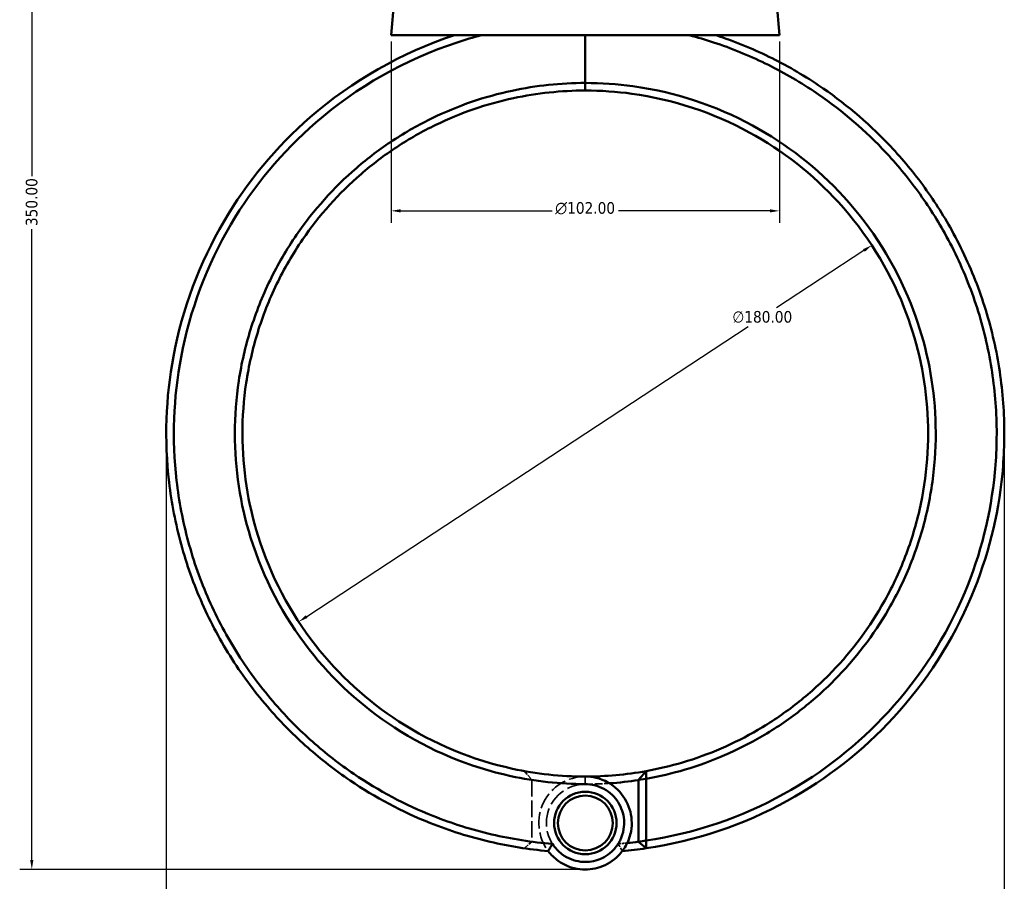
# Model space of a CAD drawing. Header units: millimetres. Extents: x 0 to 893, y 0 to 988.
# Tile 3 of 20: x 266 to 525, y 209 to 435. Entities that reach past the tile are written whole.
import ezdxf

# ---------------------------------------------------------------- set-up
doc = ezdxf.new("R2010")
doc.units = ezdxf.units.MM
doc.linetypes.add('DASHED', pattern=[0.2067, 0.1654, -0.0413])
for name, color, linetype, lineweight in [('Dimension (ANSI)', 7, 'Continuous', 25), ('Hidden (ANSI)', 7, 'DASHED', 35), ('Hidden Narrow (ANSI)', 7, 'DASHED', 25), ('Visible (ANSI)', 7, 'Continuous', 50), ('Visible Narrow (ANSI)', 7, 'Continuous', 35)]:
    doc.layers.add(name, color=color, linetype=linetype, lineweight=lineweight)
doc.styles.add('Note Text (ANSI)', font='tahoma.ttf')
doc.dimstyles.new('Default - mm (ANSI)', dxfattribs={"dimtxt": 3.048, "dimasz": 2.5, "dimexe": 3.175, "dimexo": 1.6002, "dimgap": 0.8, "dimtad": 0, "dimtoh": 1, "dimrnd": 1e-08, "dimzin": 4, "dimdsep": 46, "dimtxsty": 'Note Text (ANSI)', "dimcen": 0.09, "dimdle": 10, "dimclrd": 256, "dimclre": 256, "dimclrt": 256, "dimadec": 1, "dimazin": 1, "dimtfac": 1, "dimtofl": 0, "dimtmove": 0, "dimatfit": 3, "dimfxl": 1, "dimtolj": 1, "dimtzin": 4, "dimlwd": -1, "dimlwe": -1, "dimarcsym": 0})

# ---------------------------------------------------------------- blocks, each defined once
blk = doc.blocks.new('*D6')
at = {"layer": 'Defpoints', "color": 0, "transparency": 16777216}
for p in [(489.81, 375.86), (339.35, 277.06)]:
    blk.add_point(p, dxfattribs=at)
at = {"layer": 'Dimension (ANSI)', "transparency": 16777216}
for p, q in [((487.72, 374.49), (464.75, 359.41)), ((341.44, 278.43), (457.31, 354.52))]:
    blk.add_line(p, q, dxfattribs=at)
for points in [[(487.49, 374.84), (487.95, 374.14), (489.81, 375.86)], [(341.21, 278.78), (341.67, 278.08), (339.35, 277.06)]]:
    blk.add_solid(points, dxfattribs=at)
at = {"layer": 'Dimension (ANSI)', "transparency": 16777216, "insert": (453.19, 358.61), "char_height": 3.048, "attachment_point": 1, "style": 'Note Text (ANSI)'}
blk.add_mtext('\\A1;∅180.00', dxfattribs=at)
blk = doc.blocks.new('*D7')
at = {"layer": 'Defpoints', "color": 0, "transparency": 16777216}
for p in [(304.58, 326.46), (524.58, 326.46), (524.58, 189.58)]:
    blk.add_point(p, dxfattribs=at)
at = {"layer": 'Dimension (ANSI)', "transparency": 16777216}
for p, q in [((304.58, 324.86), (304.58, 186.4)), ((524.58, 324.86), (524.58, 186.4)), ((307.08, 189.58), (407.62, 189.58)), ((522.08, 189.58), (421.54, 189.58))]:
    blk.add_line(p, q, dxfattribs=at)
for points in [[(307.08, 189.99), (307.08, 189.16), (304.58, 189.58)], [(522.08, 189.99), (522.08, 189.16), (524.58, 189.58)]]:
    blk.add_solid(points, dxfattribs=at)
at = {"layer": 'Dimension (ANSI)', "transparency": 16777216, "insert": (408.42, 191.16), "char_height": 3.048, "attachment_point": 1, "style": 'Note Text (ANSI)'}
blk.add_mtext('\\A1;220.00', dxfattribs=at)
blk = doc.blocks.new('*D8')
at = {"layer": 'Defpoints', "color": 0, "transparency": 16777216}
for p in [(269.28, 562.06), (399.28, 562.06), (414.58, 212.06)]:
    blk.add_point(p, dxfattribs=at)
at = {"layer": 'Dimension (ANSI)', "transparency": 16777216}
for p, q in [((397.68, 562.06), (266.1, 562.06)), ((269.28, 559.56), (269.28, 394.03)), ((269.28, 214.56), (269.28, 380.09)), ((412.98, 212.06), (266.1, 212.06))]:
    blk.add_line(p, q, dxfattribs=at)
for points in [[(268.86, 559.56), (269.7, 559.56), (269.28, 562.06)], [(268.86, 214.56), (269.7, 214.56), (269.28, 212.06)]]:
    blk.add_solid(points, dxfattribs=at)
at = {"layer": 'Dimension (ANSI)', "transparency": 16777216, "insert": (267.69, 380.89), "char_height": 3.048, "attachment_point": 1, "rotation": 90, "style": 'Note Text (ANSI)'}
blk.add_mtext('\\A1;350.00', dxfattribs=at)
blk = doc.blocks.new('*D11')
at = {"layer": 'Defpoints', "color": 0, "transparency": 16777216}
for p in [(363.58, 430.96), (465.58, 430.96), (363.58, 384.89)]:
    blk.add_point(p, dxfattribs=at)
at = {"layer": 'Dimension (ANSI)', "transparency": 16777216}
for p, q in [((363.58, 429.36), (363.58, 381.72)), ((465.58, 429.36), (465.58, 381.72)), ((366.08, 384.89), (405.86, 384.89)), ((463.08, 384.89), (423.3, 384.89))]:
    blk.add_line(p, q, dxfattribs=at)
for points in [[(366.08, 385.31), (366.08, 384.48), (363.58, 384.89)], [(463.08, 385.31), (463.08, 384.48), (465.58, 384.89)]]:
    blk.add_solid(points, dxfattribs=at)
at = {"layer": 'Dimension (ANSI)', "transparency": 16777216, "insert": (406.66, 387.19), "char_height": 3.048, "attachment_point": 1, "style": 'Note Text (ANSI)'}
blk.add_mtext('\\A1;{\\fAIGDT|b0|i0;\\H3.0480;\\ln}\\fTahoma|b0|i0;\\H3.0480;102.00', dxfattribs=at)

msp = doc.modelspace()

# ---------------------------------------------------------------- linework, layer by layer
at = {"layer": 'Hidden (ANSI)', "ltscale": 6.929874}
msp.add_line((398.607, 237.889), (400.579, 235.556), dxfattribs=at)
at = {"layer": 'Hidden (ANSI)', "ltscale": 26.060644}
msp.add_line((400.579, 235.532), (400.579, 219.372), dxfattribs=at)
at = {"layer": 'Hidden (ANSI)', "ltscale": 6.272046}
msp.add_line((400.579, 219.355), (398.598, 217.628), dxfattribs=at)
at = {"layer": 'Hidden (ANSI)', "ltscale": 33.997589}
msp.add_arc((414.579, 326.461), 92, 261.24707, 270, dxfattribs=at)
at = {"layer": 'Hidden (ANSI)', "ltscale": 26.198729}
msp.add_arc((414.579, 224.261), 12.2, 90, 217.16087, dxfattribs=at)
at = {"layer": 'Hidden (ANSI)', "ltscale": 29.241877}
for start, end in [(90, 327.66555), (212.33445, 90)]:
    msp.add_arc((414.579, 224.261), 10.2, start, end, dxfattribs=at)
at = {"layer": 'Hidden (ANSI)', "ltscale": 12.098066}
msp.add_arc((414.579, 326.461), 92, 270, 273.95575, dxfattribs=at)
at = {"layer": 'Hidden (ANSI)', "ltscale": 10.30801}
msp.add_arc((414.579, 326.461), 108, 262.55181, 265.42293, dxfattribs=at)
at = {"layer": 'Hidden (ANSI)', "ltscale": 4.591596}
msp.add_arc((414.579, 326.461), 108, 274.57707, 275.85599, dxfattribs=at)
at = {"layer": 'Hidden (ANSI)', "ltscale": 0.064441}
msp.add_rational_spline([(400.579, 235.532), (400.579, 235.544), (400.579, 235.556)], [1.07597981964, 1.07597643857, 1.07597303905], degree=2, dxfattribs=at)
at = {"layer": 'Hidden (ANSI)', "ltscale": 0.044709}
msp.add_rational_spline([(400.579, 219.355), (400.579, 219.364), (400.579, 219.372)], [1.08681766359, 1.08683652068, 1.0868553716], degree=2, dxfattribs=at)
at = {"layer": 'Hidden (ANSI)', "ltscale": 5.676776}
for points in [[(404.857, 216.891), (405.21, 217.531), (405.579, 218.173), (405.961, 218.805)], [(423.198, 218.805), (423.579, 218.173), (423.948, 217.531), (424.302, 216.891)]]:
    msp.add_open_spline(points, degree=3, dxfattribs=at)
at = {"layer": 'Hidden Narrow (ANSI)', "ltscale": 0.024203}
msp.add_line((414.579, 234.461), (414.579, 234.47), dxfattribs=at)
at = {"layer": 'Visible (ANSI)'}
for p, q in [((364.374, 440.048), (363.579, 430.961)), ((464.784, 440.048), (465.579, 430.961)), ((363.579, 430.961), (465.579, 430.961)), ((414.579, 430.961), (414.579, 418.451)), ((414.579, 418.451), (414.579, 430.961)), ((414.579, 416.461), (414.579, 418.451)), ((414.579, 418.451), (414.579, 416.461)), ((428.579, 235.556), (430.551, 237.889)), ((430.579, 235.873), (428.579, 235.556)), ((428.579, 235.556), (428.579, 219.355)), ((430.579, 219.643), (430.579, 235.873)), ((428.579, 219.355), (430.579, 219.643)), ((430.561, 217.628), (428.579, 219.355))]:
    msp.add_line(p, q, dxfattribs=at)
for radius in [8.2, 7.2]:
    msp.add_circle((414.579, 224.261), radius, dxfattribs=at)
for radius, start, end in [(90, 270, 280.22228), (92, 273.95575, 278.75293), (110, 275.07089, 278.35378), (108, 275.85599, 277.44819)]:
    msp.add_arc((414.579, 326.461), radius, start, end, dxfattribs=at)
for points, knots in [([(380.232, 430.961), (366.355, 426.4), (353.407, 419.041), (333.432, 401.668), (325.751, 392.418), (313.309, 371.244), (308.795, 359.181), (304.424, 335.843), (304.04, 324.67), (305.323, 313.693), (305.964, 308.204), (307.02, 302.765), (309.935, 292.108), (311.795, 286.89), (316.275, 276.794), (318.896, 271.915), (324.839, 262.608), (328.162, 258.179), (334.887, 250.493), (338.203, 247.16), (345.232, 240.945), (348.946, 238.062), (359.427, 230.952), (366.514, 227.197), (379.014, 222.225), (384.257, 220.581), (394.615, 218.165), (399.72, 217.347), (404.857, 216.891)], [0.3169911, 0.3169911, 0.3169911, 0.3169911, 0.7146722, 0.7146722, 1.03798, 1.03798, 1.3838528, 1.3838528, 1.6853247, 1.6853247, 1.6853247, 1.8360607, 1.8360607, 1.9867966, 1.9867966, 2.1375326, 2.1375326, 2.2882686, 2.2882686, 2.4163941, 2.4163941, 2.5445197, 2.5445197, 2.7623332, 2.7623332, 2.9120311, 2.9120311, 3.0529272, 3.0529272, 3.0529272, 3.0529272]), ([(405.964, 218.795), (400.592, 219.225), (395.253, 220.058), (384.759, 222.51), (379.603, 224.13), (367.314, 229.028), (360.347, 232.727), (350.048, 239.729), (346.4, 242.567), (339.496, 248.686), (336.241, 251.967), (329.64, 259.531), (326.38, 263.89), (320.553, 273.047), (317.985, 277.846), (313.599, 287.774), (311.78, 292.904), (308.934, 303.38), (307.907, 308.725), (307.287, 314.117), (306.046, 324.9), (306.444, 335.871), (310.776, 358.774), (315.227, 370.603), (327.465, 391.356), (335.012, 400.417), (354.617, 417.428), (367.315, 424.628), (380.917, 429.09), (383.015, 429.779), (385.134, 430.403), (387.27, 430.961)], [-3.0617291, -3.0617291, -3.0617291, -3.0617291, -2.9120311, -2.9120311, -2.7623332, -2.7623332, -2.5445197, -2.5445197, -2.4163941, -2.4163941, -2.2882686, -2.2882686, -2.1375326, -2.1375326, -1.9867966, -1.9867966, -1.8360607, -1.8360607, -1.6853247, -1.6853247, -1.6853247, -1.3838528, -1.3838528, -1.03798, -1.03798, -0.7146722, -0.7146722, -0.3169911, -0.3169911, -0.3169911, -0.2556583, -0.2556583, -0.2556583, -0.2556583]), ([(430.561, 217.628), (443.523, 219.531), (456.14, 223.775), (478.016, 235.815), (487.477, 243.233), (504.101, 261.295), (511.058, 272.122), (520.259, 293.997), (522.996, 304.831), (524.064, 315.832), (524.598, 321.332), (524.717, 326.873), (524.121, 337.913), (523.406, 343.411), (521.158, 354.238), (519.625, 359.568), (515.774, 369.937), (513.457, 374.977), (508.493, 383.927), (505.948, 387.893), (500.371, 395.468), (497.338, 399.076), (488.562, 408.257), (482.402, 413.433), (471.608, 420.656), (467.272, 423.148), (458.302, 427.521), (453.667, 429.403), (448.927, 430.961)], [0.1460669, 0.1460669, 0.1460669, 0.1460669, 0.5040431, 0.5040431, 0.8281609, 0.8281609, 1.1743413, 1.1743413, 1.4758255, 1.4758255, 1.4758255, 1.6265676, 1.6265676, 1.7773097, 1.7773097, 1.9280518, 1.9280518, 2.0787939, 2.0787939, 2.2069247, 2.2069247, 2.3350555, 2.3350555, 2.5528778, 2.5528778, 2.6887397, 2.6887397, 2.8246015, 2.8246015, 2.8246015, 2.8246015]), ([(441.888, 430.961), (444.024, 430.403), (446.143, 429.779), (448.241, 429.09), (452.888, 427.566), (457.431, 425.725), (466.227, 421.446), (470.479, 419.006), (481.068, 411.936), (487.114, 406.869), (495.733, 397.878), (498.711, 394.343), (504.192, 386.921), (506.695, 383.034), (511.579, 374.262), (513.861, 369.32), (517.657, 359.151), (519.171, 353.922), (521.397, 343.298), (522.109, 337.901), (522.714, 327.063), (522.607, 321.621), (522.092, 316.218), (521.063, 305.411), (518.393, 294.762), (509.388, 273.252), (502.566, 262.599), (486.247, 244.821), (476.953, 237.516), (455.535, 225.703), (443.229, 221.538), (430.579, 219.643)], [-2.8859344, -2.8859344, -2.8859344, -2.8859344, -2.8246015, -2.8246015, -2.8246015, -2.6887397, -2.6887397, -2.5528778, -2.5528778, -2.3350555, -2.3350555, -2.2069247, -2.2069247, -2.0787939, -2.0787939, -1.9280518, -1.9280518, -1.7773097, -1.7773097, -1.6265676, -1.6265676, -1.4758255, -1.4758255, -1.4758255, -1.1743413, -1.1743413, -0.8281609, -0.8281609, -0.5040431, -0.5040431, -0.1487092, -0.1487092, -0.1487092, -0.1487092]), ([(414.579, 418.451), (408.129, 418.451), (401.678, 417.77), (388.172, 414.887), (381.159, 412.482), (370.927, 407.535), (367.435, 405.557), (360.74, 401.161), (357.536, 398.745), (348.55, 390.998), (343.26, 385.1), (336.181, 374.82), (333.847, 370.815), (329.807, 362.5), (328.101, 358.19), (325.356, 349.362), (324.317, 344.845), (322.928, 335.705), (322.579, 331.083), (322.579, 326.461), (322.579, 317.217), (323.983, 307.973), (330.024, 288.55), (335.256, 278.56), (348.352, 261.804), (355.954, 254.841), (373.784, 243.267), (384.185, 238.931), (401.44, 235.177), (408.009, 234.471), (414.579, 234.471)], [-3.1415927, -3.1415927, -3.1415927, -3.1415927, -2.9312711, -2.9312711, -2.6912755, -2.6912755, -2.5606895, -2.5606895, -2.4301036, -2.4301036, -2.1738189, -2.1738189, -2.0230633, -2.0230633, -1.8723076, -1.8723076, -1.721552, -1.721552, -1.5707963, -1.5707963, -1.5707963, -1.269285, -1.269285, -0.9073789, -0.9073789, -0.5757643, -0.5757643, -0.2142133, -0.2142133, 0, 0, 0, 0]), ([(414.579, 236.461), (408.167, 236.461), (401.755, 237.149), (384.912, 240.805), (374.756, 245.028), (357.333, 256.308), (349.898, 263.097), (337.074, 279.444), (331.94, 289.198), (325.993, 308.178), (324.6, 317.216), (324.579, 326.261), (324.569, 330.784), (324.901, 335.308), (326.24, 344.256), (327.248, 348.681), (329.917, 357.329), (331.579, 361.554), (335.52, 369.705), (337.798, 373.633), (344.714, 383.715), (349.888, 389.503), (358.682, 397.107), (361.819, 399.48), (368.375, 403.795), (371.795, 405.739), (381.82, 410.597), (388.693, 412.959), (401.932, 415.792), (408.255, 416.461), (414.579, 416.461)], [0, 0, 0, 0, 0.2142133, 0.2142133, 0.5757643, 0.5757643, 0.9073789, 0.9073789, 1.269285, 1.269285, 1.5707963, 1.5707963, 1.5707963, 1.721552, 1.721552, 1.8723076, 1.8723076, 2.0230633, 2.0230633, 2.1738189, 2.1738189, 2.4301036, 2.4301036, 2.5606895, 2.5606895, 2.6912755, 2.6912755, 2.9312711, 2.9312711, 3.1415927, 3.1415927, 3.1415927, 3.1415927]), ([(430.579, 235.873), (434.016, 236.48), (437.417, 237.282), (447.819, 240.37), (454.622, 243.315), (464.437, 249.047), (467.764, 251.293), (474.096, 256.199), (477.102, 258.859), (485.453, 267.284), (490.265, 273.576), (496.516, 284.375), (498.53, 288.549), (501.907, 297.152), (503.271, 301.581), (505.318, 310.594), (506.001, 315.178), (506.672, 324.396), (506.659, 329.03), (506.299, 333.637), (505.578, 342.851), (503.458, 351.954), (495.923, 370.845), (489.928, 380.397), (475.568, 396.079), (467.449, 402.427), (448.775, 412.577), (438.069, 416.09), (422.942, 418.165), (418.761, 418.451), (414.579, 418.451)], [-2.9668095, -2.9668095, -2.9668095, -2.9668095, -2.8530315, -2.8530315, -2.6130273, -2.6130273, -2.4824181, -2.4824181, -2.3518089, -2.3518089, -2.0955838, -2.0955838, -1.9448632, -1.9448632, -1.7941426, -1.7941426, -1.643422, -1.643422, -1.4927014, -1.4927014, -1.4927014, -1.1912602, -1.1912602, -0.8293785, -0.8293785, -0.49784, -0.49784, -0.1363374, -0.1363374, 0, 0, 0, 0]), ([(414.579, 416.461), (418.678, 416.461), (422.778, 416.18), (437.606, 414.141), (448.099, 410.69), (466.392, 400.722), (474.34, 394.489), (488.385, 379.101), (494.239, 369.733), (501.579, 351.219), (503.635, 342.302), (504.32, 333.283), (504.663, 328.774), (504.665, 324.24), (503.989, 315.223), (503.311, 310.741), (501.29, 301.931), (499.947, 297.603), (496.628, 289.199), (494.651, 285.123), (488.521, 274.581), (483.809, 268.442), (475.638, 260.226), (472.699, 257.632), (466.509, 252.849), (463.258, 250.66), (453.669, 245.075), (447.025, 242.206), (436.986, 239.233), (433.784, 238.472), (430.551, 237.889)], [0, 0, 0, 0, 0.1363374, 0.1363374, 0.49784, 0.49784, 0.8293785, 0.8293785, 1.1912602, 1.1912602, 1.4927014, 1.4927014, 1.4927014, 1.643422, 1.643422, 1.7941426, 1.7941426, 1.9448632, 1.9448632, 2.0955838, 2.0955838, 2.3518089, 2.3518089, 2.4824181, 2.4824181, 2.6130273, 2.6130273, 2.8530315, 2.8530315, 2.962783, 2.962783, 2.962783, 2.962783]), ([(430.579, 235.873), (430.574, 236.209), (430.57, 236.545), (430.56, 237.217), (430.556, 237.553), (430.551, 237.889)], [-0.29867334, -0.29867334, -0.29867334, -0.29867334, -0.14934969, -0.14934969, 0, 0, 0, 0]), ([(404.857, 216.891), (405.587, 215.928), (406.459, 215.076), (409.121, 213.154), (411.116, 212.381), (414.941, 211.937), (416.752, 212.125), (420.269, 213.298), (421.951, 214.349), (424.15, 216.599), (424.868, 217.593), (425.424, 218.673), (425.981, 219.753), (426.376, 220.919), (426.933, 224.043), (426.806, 226.056), (425.616, 229.825), (424.547, 231.574), (421.557, 234.505), (419.568, 235.609), (416.498, 236.347), (415.539, 236.461), (414.579, 236.461)], [-4.0770273, -4.0770273, -4.0770273, -4.0770273, -3.776865, -3.776865, -3.2589381, -3.2589381, -2.8142822, -2.8142822, -2.3328191, -2.3328191, -2.0319047, -2.0319047, -2.0319047, -1.7309903, -1.7309903, -1.2495272, -1.2495272, -0.7641814, -0.7641814, -0.2321496, -0.2321496, 0, 0, 0, 0]), ([(414.579, 234.471), (415.368, 234.471), (416.156, 234.379), (418.683, 233.782), (420.327, 232.888), (422.825, 230.493), (423.734, 229.056), (424.774, 225.932), (424.91, 224.25), (424.485, 221.619), (424.168, 220.632), (423.712, 219.714), (423.256, 218.797), (422.662, 217.949), (420.824, 216.023), (419.405, 215.118), (416.425, 214.106), (414.886, 213.944), (411.639, 214.327), (409.948, 214.995), (407.515, 216.789), (406.64, 217.728), (405.964, 218.795)], [0, 0, 0, 0, 0.2321496, 0.2321496, 0.7641814, 0.7641814, 1.2495272, 1.2495272, 1.7309903, 1.7309903, 2.0319047, 2.0319047, 2.0319047, 2.3328191, 2.3328191, 2.8142822, 2.8142822, 3.2589381, 3.2589381, 3.776865, 3.776865, 4.1479233, 4.1479233, 4.1479233, 4.1479233]), ([(405.964, 218.795), (405.774, 218.48), (405.587, 218.163), (405.222, 217.528), (405.042, 217.21), (404.865, 216.891)], [-0.28448272, -0.28448272, -0.28448272, -0.28448272, -0.14221956, -0.14221956, 0, 0, 0, 0]), ([(430.561, 217.628), (430.564, 217.964), (430.567, 218.299), (430.573, 218.971), (430.576, 219.307), (430.579, 219.643)], [-0.27002045, -0.27002045, -0.27002045, -0.27002045, -0.1350169, -0.1350169, 0, 0, 0, 0])]:
    msp.add_open_spline(points, degree=3, knots=knots, dxfattribs=at)
msp.add_open_spline([(404.865, 216.891), (404.862, 216.891), (404.859, 216.891), (404.857, 216.891)], degree=3, dxfattribs=at)
at = {"layer": 'Visible Narrow (ANSI)'}
msp.add_line((414.579, 234.57), (414.579, 236.361), dxfattribs=at)

# ---------------------------------------------------------------- dimensions: what is measured, and where the dimension line sits
at = {"layer": 'Dimension (ANSI)'}
for base, p1, p2, angle, picture, middle in [((269.279, 562.061), (414.578, 212.062), (399.279, 562.061), 90, '*D8', (269.279, 387.061)), ((524.579, 189.575), (304.579, 326.461), (524.579, 326.461), 180, '*D7', (414.579, 189.575))]:
    dim = msp.add_linear_dim(base=base, p1=p1, p2=p2, angle=angle, dimstyle='Default - mm (ANSI)', override={"dimgap": 0.8, "dimtoh": 0, "dimdec": 2, "dimtol": 0, "dimlim": 0, "dimtp": 0, "dimtm": 0, "dimtdec": 2, "dimatfit": 1}, dxfattribs=at)
    dim.commit()
    dim.dimension.update_dxf_attribs({"geometry": picture, "text_midpoint": middle, "dimtype": 160})
dim = msp.add_linear_dim(base=(363.579, 384.895), p1=(465.579, 430.961), p2=(363.579, 430.961), angle=180, text='{\\fAIGDT|b0|i0;\\H3.0480;\\ln}\\fTahoma|b0|i0;\\H3.0480;<>', dimstyle='Default - mm (ANSI)', override={"dimgap": 0.8, "dimtoh": 0, "dimdec": 2, "dimtol": 0, "dimlim": 0, "dimtp": 0, "dimtm": 0, "dimtdec": 2, "dimatfit": 1}, dxfattribs=at)
dim.commit()
dim.dimension.update_dxf_attribs({"geometry": '*D11', "text_midpoint": (414.579, 384.895), "dimtype": 160})
dim = msp.add_diameter_dim_2p(p1=(339.351, 277.058), p2=(489.808, 375.864), dimstyle='Default - mm (ANSI)', override={"dimgap": 0.8, "dimtih": 1, "dimdec": 2, "dimlfac": 1, "dimtol": 0, "dimlim": 0, "dimtp": 0, "dimtm": 0, "dimtdec": 2, "dimtofl": 1, "dimatfit": 2}, dxfattribs=at)
dim.commit()
dim.dimension.update_dxf_attribs({"geometry": '*D6', "text_midpoint": (461.028, 356.964), "dimtype": 163})

doc.saveas('drawing.dxf')
